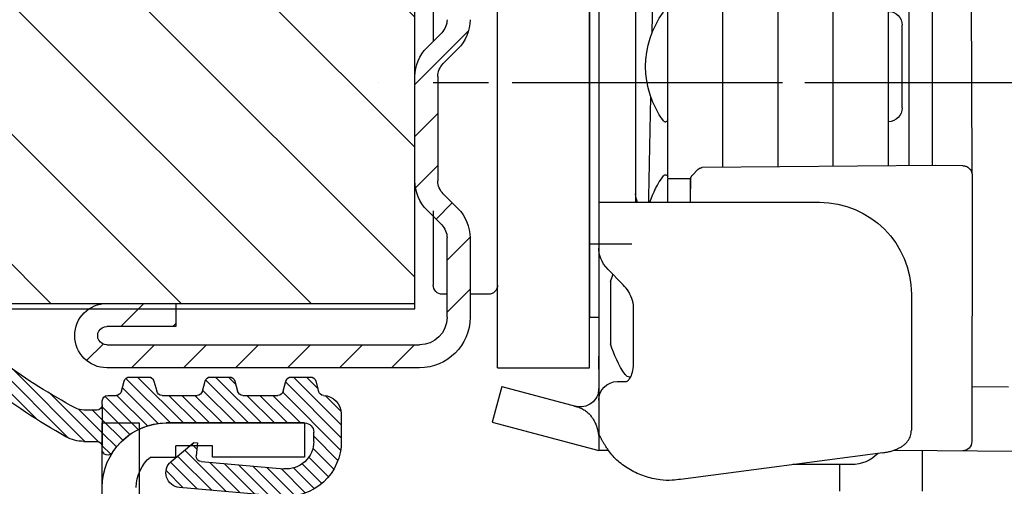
# Model space of a CAD drawing. Header units: millimetres. Extents: x 22865 to 60762, y -18816 to 15611.
# Tile 255 of 256: x 36593.77 to 36599.12, y 5357.71 to 5360.25. Entities that reach past the tile are written whole.
import ezdxf

# ---------------------------------------------------------------- set-up
doc = ezdxf.new("R2010")
doc.units = ezdxf.units.MM
doc.linetypes.add('CENTER_3', pattern=[22, 13, -3, 3, -3])
for name, color, linetype in [('1', 7, 'Continuous'), ('A_ACHSEN', 7, 'Continuous'), ('A_COSMETICS', 7, 'Continuous'), ('A_RUNDUNGEN', 7, 'Continuous'), ('bramy przemyslowe', 5, 'Continuous'), ('BRO0010100220_PBL6', 7, 'Continuous'), ('BRO0010100773_PBL1', 7, 'Continuous'), ('BRO0010100774_PBL7', 7, 'Continuous'), ('BRO0010100815_PBL2', 7, 'Continuous'), ('BRO0010101580_PBL5', 7, 'Continuous'), ('BRO0010101582_PBL12', 7, 'Continuous'), ('BRO0010101584_PBL10', 7, 'Continuous'), ('BRO0010101584_PBL11', 7, 'Continuous'), ('BRO0010101585_ABL4', 7, 'Continuous'), ('BRO0010102185_PBL3', 7, 'Continuous'), ('BRO0010102342_PBL4', 7, 'Continuous'), ('BRO0010102615_PBL14', 7, 'Continuous'), ('BRO0010102615_PBL15', 7, 'Continuous'), ('BRO0010102658_PBL8', 7, 'Continuous'), ('WYMIARY', 6, 'Continuous'), ('Z3047154_PBL3', 7, 'Continuous')]:
    doc.layers.add(name, color=color, linetype=linetype)
doc.styles.add('1-100', font='simplex.shx', dxfattribs={"width": 0.8, "height": 15})
doc.dimstyles.new('1-100', dxfattribs={"dimscale": 0.5, "dimtxt": 100, "dimasz": 1, "dimexe": 0.18, "dimexo": 0.0625, "dimgap": 5, "dimtad": 1, "dimdec": 1, "dimzin": 0, "dimdsep": 46, "dimtxsty": '1-100', "dimblk1": 'K', "dimblk2": 'K', "dimsah": 1, "dimcen": 0.09, "dimse1": 1, "dimse2": 1, "dimadec": 0, "dimazin": 0, "dimtfac": 1, "dimtdec": 1, "dimtofl": 0, "dimtmove": 0, "dimatfit": 3, "dimldrblk": 'K', "dimfxl": 0, "dimtolj": 1, "dimtzin": 0, "dimarcsym": 0})
pattern_1 = [(45, (0, 0), (-0.3535533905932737, 0.3535533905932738), [])]

# ---------------------------------------------------------------- blocks, each defined once
blk = doc.blocks.new('K')
for p, q in [((0, -19.11411989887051), (0, 19.11411989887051)), ((-19.11411989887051, 0), (19.11411989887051, 0))]:
    blk.add_line(p, q)
blk.add_circle((0, 0), 2.016107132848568)
blk = doc.blocks.new('*D791')
at = {"layer": 'WYMIARY', "color": 0, "lineweight": -2}
blk.add_line((36244.71645047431, 5384.614779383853), (36593.71645047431, 5384.614779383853), dxfattribs=at)
at = {"layer": 'WYMIARY', "color": 0, "linetype": 'ByBlock', "lineweight": -2, "xscale": 0.5, "yscale": 0.5, "zscale": 0.5, "rotation": 180}
blk.add_blockref('K', (36244.21645047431, 5384.614779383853), dxfattribs=at)
at = {"layer": 'WYMIARY', "color": 0, "linetype": 'ByBlock', "lineweight": -2, "xscale": 0.5, "yscale": 0.5, "zscale": 0.5}
blk.add_blockref('K', (36594.21645047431, 5384.614779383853), dxfattribs=at)
at = {"layer": 'WYMIARY', "color": 0, "insert": (36390.6051721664, 5394.614779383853), "char_height": 15, "attachment_point": 5, "style": '1-100'}
blk.add_mtext('\\A1;350.0', dxfattribs=at)
blk = doc.blocks.new('AS001-Aufsetzstück', base_point=(8795.809777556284, 7791.250453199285))
at = {"layer": 'BRO0010102185_PBL3', "color": 2, "linetype": 'Continuous'}
for p, q in [((8975.19311511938, 6834.416285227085), (8975.19311511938, 6886.916285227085)), ((8980.19311511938, 6834.416285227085), (8980.19311511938, 6886.916285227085)), ((8980.19311511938, 6834.416285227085), (8975.19311511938, 6834.416285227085))]:
    blk.add_line(p, q, dxfattribs=at)
at = {"layer": 'BRO0010102342_PBL4', "color": 2, "linetype": 'Continuous'}
for p, q in [((8983.69311511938, 6863.416151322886), (8983.69311511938, 6852.184085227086)), ((8983.69311511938, 6842.948485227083), (8983.69311511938, 6838.916285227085)), ((8975.19311511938, 6841.166285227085), (8972.89264453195, 6841.166285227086)), ((8980.69311511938, 6838.416285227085), (8981.69311511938, 6838.416285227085)), ((8982.94311511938, 6838.416285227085), (8983.19311511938, 6838.416285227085))]:
    blk.add_line(p, q, dxfattribs=at)
at = {"layer": 'BRO0010102342_PBL4', "color": 2, "linetype": 'CENTER_3'}
blk.add_line((8942.693115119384, 6849.916285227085), (8986.69311511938, 6849.916285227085), dxfattribs=at)
at = {"layer": 'BRO0010102342_PBL4', "color": 2, "linetype": 'Continuous'}
for centre, start, end in [((8980.69311511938, 6838.916285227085), 180, 270), ((8983.19311511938, 6838.916285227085), 270, 0)]:
    blk.add_arc(centre, 0.5, start, end, dxfattribs=at)
blk = doc.blocks.new('Zarge-135', base_point=(5874.240130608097, 5619.23456912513))
at = {"color": 2, "linetype": 'Continuous'}
for p, q in [((6058.706415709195, 4662.19330238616), (6058.706415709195, 4660.343302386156)), ((6066.206415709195, 4662.19330238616), (6058.706415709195, 4662.19330238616)), ((6063.706415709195, 4660.943302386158), (6065.706415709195, 4660.943302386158)), ((6063.706415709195, 4660.343302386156), (6063.706415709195, 4660.943302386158)), ((6065.706415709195, 4660.343302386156), (6065.706415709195, 4660.943302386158)), ((6058.706415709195, 4660.343302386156), (6063.706415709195, 4660.343302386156)), ((6067.08482058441, 4660.343302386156), (6065.706415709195, 4660.343302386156))]:
    blk.add_line(p, q, dxfattribs=at)
for centre, radius, end in [((6066.206415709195, 4658.69330238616), 3.5, 90), ((6065.706415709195, 4658.69330238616), 2.150000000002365, 50.12472264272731)]:
    blk.add_arc(centre, radius, 0, end, dxfattribs=at)
at = {"color": 2}
blk.add_point((6066.206415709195, 4662.19330238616), dxfattribs=at)
blk = doc.blocks.new('HG084-Seitendichtung', base_point=(5685.07024304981, 5375.708528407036))
at = {"linetype": 'Continuous'}
h = blk.add_hatch(dxfattribs=at)
h.set_pattern_fill('_USER', color=2, scale=0.5, angle=45, pattern_type=0)
h.set_pattern_definition(pattern_1)
edge = h.paths.add_edge_path()
edge.add_arc((6067.186613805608, 4664.393302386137), 0.2999999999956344, 90, 165.000000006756)
edge.add_line((6066.896836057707, 4664.470948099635), (6066.748046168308, 4663.915656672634))
edge.add_arc((6066.458268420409, 4663.993302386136), 0.3000000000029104, 269.9999999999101, 345.00000000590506, ccw=False)
edge.add_line((6066.458268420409, 4663.693302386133), (6064.554562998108, 4663.693302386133))
edge.add_arc((6064.554562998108, 4663.993302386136), 0.3000000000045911, 194.999999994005, 270, ccw=False)
edge.add_line((6064.264785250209, 4663.915656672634), (6064.115995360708, 4664.470948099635))
edge.add_arc((6063.826217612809, 4664.393302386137), 0.3000000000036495, 14.99999999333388, 89.99999999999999)
edge.add_line((6063.826217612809, 4664.693302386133), (6062.786613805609, 4664.693302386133))
edge.add_arc((6062.786613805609, 4664.393302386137), 0.2999999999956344, 90, 165.0000000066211)
edge.add_line((6062.49683605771, 4664.470948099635), (6062.348046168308, 4663.915656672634))
edge.add_arc((6062.058268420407, 4663.993302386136), 0.3000000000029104, 269.99999999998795, 345.00000000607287, ccw=False)
edge.add_line((6062.058268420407, 4663.693302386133), (6060.154562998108, 4663.693302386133))
edge.add_arc((6060.154562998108, 4663.993302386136), 0.3000000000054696, 194.99999999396, 270, ccw=False)
edge.add_line((6059.864785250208, 4663.915656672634), (6059.715995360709, 4664.470948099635))
edge.add_arc((6059.42621761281, 4664.393302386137), 0.300000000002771, 14.99999999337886, 90)
edge.add_line((6059.42621761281, 4664.693302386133), (6058.386613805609, 4664.693302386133))
edge.add_arc((6058.386613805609, 4664.393302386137), 0.2999999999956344, 90, 165.000000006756)
edge.add_line((6058.096836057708, 4664.470948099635), (6057.947804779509, 4663.914755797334))
edge.add_arc((6057.658027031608, 4663.992401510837), 0.2999999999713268, 272.1331596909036, 345.0000000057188, ccw=False)
edge.add_arc((6057.706415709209, 4662.693302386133), 1.000000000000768, 92.13315969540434, 180)
edge.add_line((6056.706415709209, 4662.693302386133), (6056.706415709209, 4661.193302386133))
edge.add_arc((6059.706415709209, 4661.193302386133), 3, 180, 275.0000000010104)
edge.add_line((6059.967882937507, 4658.204718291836), (6065.515321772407, 4658.690056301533))
edge.add_arc((6065.445597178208, 4659.487012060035), 0.800000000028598, 274.999999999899, 49.99999999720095)
edge.add_line((6065.959827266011, 4660.099847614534), (6064.730967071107, 4661.130983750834))
edge.add_line((6064.730967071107, 4661.130983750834), (6064.531728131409, 4661.113552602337))
edge.add_line((6064.531728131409, 4661.113552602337), (6064.592737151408, 4660.416216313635))
edge.add_arc((6064.293878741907, 4660.390069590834), 0.3000000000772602, 275.0000000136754, 4.999999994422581, ccw=False)
edge.add_line((6064.320025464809, 4660.091211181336), (6059.837149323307, 4659.699010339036))
edge.add_arc((6059.706415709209, 4661.193302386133), 1.5, 179.9999999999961, 274.999999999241, ccw=False)
edge.add_line((6058.206415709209, 4661.193302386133), (6058.206415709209, 4661.693302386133))
edge.add_arc((6058.706415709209, 4661.693302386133), 0.5, 90, 180, ccw=False)
edge.add_line((6058.706415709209, 4662.193302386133), (6066.206415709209, 4662.193302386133))
edge.add_arc((6066.206415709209, 4658.693302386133), 3.500000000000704, 32.6368975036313, 90, ccw=False)
edge.add_arc((6069.406415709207, 4660.742692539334), 0.3000000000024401, 212.636897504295, 0)
edge.add_line((6069.706415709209, 4660.742692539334), (6069.706415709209, 4660.893302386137))
edge.add_line((6069.706415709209, 4660.893302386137), (6069.706415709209, 4663.193302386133))
edge.add_line((6069.706415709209, 4663.193302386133), (6069.706415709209, 4663.393302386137))
edge.add_arc((6069.406415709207, 4663.393302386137), 0.3000000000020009, 0, 90)
edge.add_line((6069.406415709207, 4663.693302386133), (6068.954562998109, 4663.693302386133))
edge.add_arc((6068.954562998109, 4663.993302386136), 0.3000000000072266, 194.9999999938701, 270, ccw=False)
edge.add_line((6068.664785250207, 4663.915656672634), (6068.515995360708, 4664.470948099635))
edge.add_arc((6068.226217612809, 4664.393302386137), 0.3000000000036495, 14.99999999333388, 89.99999999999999)
edge.add_line((6068.226217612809, 4664.693302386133), (6067.186613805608, 4664.693302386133))
at = {"layer": '1', "linetype": 'Continuous'}
h = blk.add_hatch(dxfattribs=at)
h.set_pattern_fill('_USER', color=2, scale=0.5, angle=45, pattern_type=0)
h.set_pattern_definition(pattern_1)
edge = h.paths.add_edge_path()
edge.add_arc((6087.206415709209, 4667.922913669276), 0.4999999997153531, 277.0050837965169, 94.76483495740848, ccw=False)
edge.add_arc((6087.316130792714, 4645.358527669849), 22.06817214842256, 90.12653476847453, 120.9646809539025)
edge.add_arc((6055.102740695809, 4691.131185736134), 33.99999999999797, 299.183932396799, 307.84322998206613, ccw=False)
edge.add_arc((6070.706415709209, 4663.193302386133), 2, 270.00000000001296, 299.18393239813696, ccw=False)
edge.add_line((6070.706415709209, 4661.193302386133), (6070.006415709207, 4661.193302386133))
edge.add_arc((6070.006415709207, 4660.893302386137), 0.2999999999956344, 90, 180)
edge.add_line((6069.706415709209, 4660.893302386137), (6069.706415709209, 4663.193302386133))
edge.add_arc((6070.006415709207, 4663.193302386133), 0.2999999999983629, 180, 270)
edge.add_line((6070.006415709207, 4662.893302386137), (6070.706415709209, 4662.893302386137))
edge.add_arc((6070.706415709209, 4663.893302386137), 1, 270, 298.2425465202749)
edge.add_arc((6055.090648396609, 4692.964728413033), 33.99999999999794, 298.2425465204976, 305.9710407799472)
edge.add_arc((6086.43633114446, 4645.264323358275), 23.16832017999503, 88.19797872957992, 119.40418455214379, ccw=False)
at = {"color": 2, "linetype": 'Continuous'}
for p, q in [((6056.706415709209, 4662.693302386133), (6056.706415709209, 4661.193302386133)), ((6058.706415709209, 4662.193302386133), (6066.206415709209, 4662.193302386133)), ((6058.206415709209, 4661.193302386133), (6058.206415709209, 4661.693302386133)), ((6064.730967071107, 4661.130983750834), (6064.531728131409, 4661.113552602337)), ((6064.531728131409, 4661.113552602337), (6064.592737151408, 4660.416216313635)), ((6065.959827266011, 4660.099847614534), (6064.730967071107, 4661.130983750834)), ((6064.320025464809, 4660.091211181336), (6059.837149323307, 4659.699010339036)), ((6059.967882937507, 4658.204718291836), (6065.515321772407, 4658.690056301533))]:
    blk.add_line(p, q, dxfattribs=at)
for centre, radius, start, end in [((6058.706415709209, 4661.693302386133), 0.5, 90, 180), ((6066.206415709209, 4658.693302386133), 3.500000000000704, 32.63689750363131, 90), ((6059.706415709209, 4661.193302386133), 3, 180, 275.0000000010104), ((6059.706415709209, 4661.193302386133), 1.5, 180, 274.9999999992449), ((6069.406415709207, 4660.742692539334), 0.3000000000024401, 212.636897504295, 0), ((6064.293878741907, 4660.390069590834), 0.3000000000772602, 275.0000000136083, 4.999999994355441), ((6065.445597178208, 4659.487012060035), 0.800000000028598, 274.999999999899, 49.99999999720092)]:
    blk.add_arc(centre, radius, start, end, dxfattribs=at)
at = {"layer": '1', "color": 2, "linetype": 'Continuous'}
for centre, radius, start, end in [((6086.43633114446, 4645.264323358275), 23.16832017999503, 88.19797872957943, 119.4041845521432), ((6087.206415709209, 4667.922913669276), 0.4999999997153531, 277.0050837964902, 94.76483495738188), ((6087.316130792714, 4645.358527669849), 22.06817214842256, 90.12653476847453, 120.9646809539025)]:
    blk.add_arc(centre, radius, start, end, dxfattribs=at)
at = {"layer": 'A_ACHSEN', "color": 2, "linetype": 'Continuous'}
for p, q in [((6070.006415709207, 4662.893302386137), (6070.706415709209, 4662.893302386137)), ((6070.706415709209, 4661.193302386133), (6070.006415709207, 4661.193302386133)), ((6069.706415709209, 4660.742692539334), (6069.706415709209, 4660.893302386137))]:
    blk.add_line(p, q, dxfattribs=at)
for centre, radius, start, end in [((6055.090648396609, 4692.964728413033), 33.99999999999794, 298.2425465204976, 305.9710407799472), ((6055.102740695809, 4691.131185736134), 33.99999999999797, 299.1839323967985, 307.8432299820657), ((6070.006415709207, 4663.193302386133), 0.2999999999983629, 180, 270), ((6070.006415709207, 4660.893302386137), 0.2999999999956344, 90, 180), ((6070.706415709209, 4663.193302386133), 2, 270, 299.1839323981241)]:
    blk.add_arc(centre, radius, start, end, dxfattribs=at)
at = {"layer": 'A_COSMETICS', "color": 2, "linetype": 'Continuous'}
blk.add_line((6069.706415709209, 4663.193302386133), (6069.706415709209, 4660.893302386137), dxfattribs=at)
blk.add_arc((6070.706415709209, 4663.893302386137), 1, 270, 298.2425465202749, dxfattribs=at)
at = {"layer": 'A_RUNDUNGEN', "color": 2, "linetype": 'Continuous'}
for p, q in [((6058.096836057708, 4664.470948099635), (6057.947804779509, 4663.914755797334)), ((6059.42621761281, 4664.693302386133), (6058.386613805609, 4664.693302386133)), ((6059.864785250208, 4663.915656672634), (6059.715995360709, 4664.470948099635)), ((6062.49683605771, 4664.470948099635), (6062.348046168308, 4663.915656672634)), ((6063.826217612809, 4664.693302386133), (6062.786613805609, 4664.693302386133)), ((6064.264785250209, 4663.915656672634), (6064.115995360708, 4664.470948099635)), ((6066.896836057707, 4664.470948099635), (6066.748046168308, 4663.915656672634)), ((6068.226217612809, 4664.693302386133), (6067.186613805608, 4664.693302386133)), ((6068.664785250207, 4663.915656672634), (6068.515995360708, 4664.470948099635)), ((6062.058268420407, 4663.693302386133), (6060.154562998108, 4663.693302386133)), ((6066.458268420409, 4663.693302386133), (6064.554562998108, 4663.693302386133)), ((6069.406415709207, 4663.693302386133), (6068.954562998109, 4663.693302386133)), ((6069.706415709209, 4663.193302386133), (6069.706415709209, 4663.393302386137))]:
    blk.add_line(p, q, dxfattribs=at)
for centre, radius, start, end in [((6058.386613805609, 4664.393302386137), 0.2999999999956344, 90, 165.000000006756), ((6059.42621761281, 4664.393302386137), 0.300000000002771, 14.99999999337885, 90), ((6062.786613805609, 4664.393302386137), 0.2999999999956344, 90, 165.0000000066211), ((6063.826217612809, 4664.393302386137), 0.3000000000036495, 14.99999999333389, 90), ((6067.186613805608, 4664.393302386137), 0.2999999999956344, 90, 165.000000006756), ((6068.226217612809, 4664.393302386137), 0.3000000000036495, 14.99999999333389, 90), ((6057.706415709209, 4662.693302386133), 1.000000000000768, 92.13315969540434, 180), ((6057.658027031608, 4663.992401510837), 0.2999999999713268, 272.1331596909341, 345.0000000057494), ((6060.154562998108, 4663.993302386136), 0.3000000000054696, 194.99999999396, 270), ((6062.058268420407, 4663.993302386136), 0.3000000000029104, 270, 345.0000000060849), ((6064.554562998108, 4663.993302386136), 0.3000000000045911, 194.999999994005, 270), ((6066.458268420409, 4663.993302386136), 0.3000000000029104, 270, 345.000000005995), ((6068.954562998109, 4663.993302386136), 0.3000000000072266, 194.9999999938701, 270), ((6069.406415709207, 4663.393302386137), 0.3000000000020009, 0, 90)]:
    blk.add_arc(centre, radius, start, end, dxfattribs=at)
blk = doc.blocks.new('Zargenquerschnitt_IND60', base_point=(5674.718100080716, 5506.595076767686))
for name, p in [('Zarge-135', (6586.440130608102, 5715.834569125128)), ('HG084-Seitendichtung', (6397.270243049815, 5472.308528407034))]:
    blk.add_blockref(name, p)
blk = doc.blocks.new('Fangvorrichtung-L_feste-Rolle', base_point=(3261.923091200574, 8217.323791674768))
at = {"layer": '1', "color": 2, "linetype": 'Continuous'}
for p, q in [((3461.395934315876, 7565.612138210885), (3461.395934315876, 7578.327828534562)), ((3463.492728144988, 7550.143040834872), (3463.339538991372, 7550.141703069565))]:
    blk.add_line(p, q, dxfattribs=at)
at = {"layer": 'BRO0010100220_PBL6', "color": 2, "linetype": 'Continuous'}
for p, q in [((3461.940935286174, 7547.923484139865), (3461.940935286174, 7550.130771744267)), ((3466.440935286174, 7547.923484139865), (3466.440935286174, 7549.359165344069))]:
    blk.add_line(p, q, dxfattribs=at)
at = {"layer": 'BRO0010100773_PBL1', "color": 2, "linetype": 'Continuous'}
for p, q in [((3477.540935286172, 7603.373484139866), (3477.540935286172, 7563.623484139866)), ((3479.540935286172, 7603.373484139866), (3479.540935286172, 7550.976331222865)), ((3479.540935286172, 7563.623484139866), (3467.540935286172, 7563.623484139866)), ((3478.250588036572, 7559.178518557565), (3479.033260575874, 7559.966335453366)), ((3462.540935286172, 7558.623484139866), (3462.540935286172, 7551.225246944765)), ((3477.64650809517, 7554.897385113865), (3477.646520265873, 7557.635549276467)), ((3479.54093535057, 7554.555527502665), (3479.540935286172, 7555.262806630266)), ((3477.977358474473, 7553.908143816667), (3477.977691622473, 7553.907982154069)), ((3478.540935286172, 7553.873484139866), (3478.032585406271, 7553.873484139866)), ((3484.818852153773, 7553.608250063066), (3480.799805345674, 7552.531349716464)), ((3484.818852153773, 7553.608250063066), (3485.336490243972, 7551.676398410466)), ((3485.336490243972, 7551.676398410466), (3479.540935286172, 7550.123484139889)), ((3479.540935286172, 7550.614635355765), (3479.540935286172, 7550.123484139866)), ((3464.094477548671, 7550.001846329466), (3475.089994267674, 7548.557548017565)), ((3479.005036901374, 7550.123484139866), (3479.540935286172, 7550.123484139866))]:
    blk.add_line(p, q, dxfattribs=at)
for points in [[(3479.033216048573, 7559.966290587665), (3479.165572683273, 7560.113299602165), (3479.276371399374, 7560.264583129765), (3479.365394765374, 7560.416833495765), (3479.435139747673, 7560.570831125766), (3479.486950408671, 7560.726947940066), (3479.521311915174, 7560.884420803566), (3479.538634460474, 7561.043134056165), (3479.540934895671, 7561.125215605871)], [(3477.657204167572, 7557.980848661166), (3477.661425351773, 7558.034874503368), (3477.678143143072, 7558.156620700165), (3477.705194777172, 7558.279154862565), (3477.742462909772, 7558.400909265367), (3477.789485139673, 7558.520612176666), (3477.845489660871, 7558.637179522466), (3477.909126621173, 7558.74916504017), (3477.979392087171, 7558.856312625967), (3478.054884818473, 7558.957944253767), (3478.134375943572, 7559.053808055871), (3478.216617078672, 7559.143693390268), (3478.250710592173, 7559.178642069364)], [(3477.646520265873, 7557.635549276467), (3477.647305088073, 7557.721125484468), (3477.649308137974, 7557.806465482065), (3477.652521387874, 7557.891553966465), (3477.657203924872, 7557.980844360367)], [(3477.977358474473, 7553.908143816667), (3477.976538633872, 7553.908597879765), (3477.967898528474, 7553.914096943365), (3477.950814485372, 7553.927335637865), (3477.927205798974, 7553.949366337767), (3477.898811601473, 7553.980909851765), (3477.867236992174, 7554.022410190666), (3477.834024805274, 7554.073996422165), (3477.800518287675, 7554.135690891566), (3477.767986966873, 7554.207283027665), (3477.737478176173, 7554.288652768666), (3477.709997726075, 7554.379529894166), (3477.686412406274, 7554.479741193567), (3477.667577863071, 7554.589036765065), (3477.65429068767, 7554.707204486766), (3477.647351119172, 7554.834049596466), (3477.646508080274, 7554.897324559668)], [(3478.060504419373, 7553.873730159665), (3478.057097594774, 7553.874813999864), (3478.033609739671, 7553.883281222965), (3477.999645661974, 7553.897672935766), (3477.977691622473, 7553.907982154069)], [(3479.545671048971, 7553.400058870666), (3479.54206969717, 7553.449645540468), (3479.540935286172, 7553.497261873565)], [(3480.799805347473, 7552.531349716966), (3480.754036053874, 7552.520232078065), (3480.685573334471, 7552.507777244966), (3480.616989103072, 7552.500158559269), (3480.557255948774, 7552.49739517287)]]:
    blk.add_lwpolyline(points, dxfattribs=at)
for centre, radius, start, end in [((3467.540935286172, 7558.623484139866), 5, 90, 180), ((3476.540935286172, 7564.087585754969), 1.000000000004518, 332.318671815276, 0), ((3478.032572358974, 7553.058024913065), 0.8154592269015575, 88.04179928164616, 89.99908327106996), ((3478.540935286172, 7552.873484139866), 1, 0, 90), ((3480.540935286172, 7553.497261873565), 1, 180, 284.9999999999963), ((3480.540935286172, 7553.497261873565), 0.9999999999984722, 267.9373187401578, 273.3333333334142), ((3481.236496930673, 7550.858297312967), 1.728668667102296, 110.4718996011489, 112.5268347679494), ((3481.260617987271, 7550.793436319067), 1.797869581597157, 107.5312585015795, 110.4691162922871), ((3480.540935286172, 7553.497261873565), 1.000000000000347, 278.3810659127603, 278.8377023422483), ((3480.815884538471, 7552.201204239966), 0.3215232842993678, 106.1949395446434, 107.5276215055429), ((3476.189779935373, 7556.945239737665), 8.459485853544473, 262.530049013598, 265.6010792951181), ((3475.779601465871, 7551.624449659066), 3.122909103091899, 265.6169357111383, 277.850182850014)]:
    blk.add_arc(centre, radius, start, end, dxfattribs=at)
for points in [[(3480.574216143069, 7552.45506890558), (3480.462867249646, 7552.403918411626), (3480.355639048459, 7552.34443417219), (3480.259094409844, 7552.280797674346), (3480.167952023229, 7552.20978941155), (3480.088899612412, 7552.137507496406), (3480.014712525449, 7552.060104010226), (3479.9504619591, 7551.98510303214), (3479.891314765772, 7551.906151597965)], [(3480.756760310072, 7552.517728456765), (3480.741432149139, 7552.514050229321), (3480.726209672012, 7552.509968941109)], [(3480.895396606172, 7552.556963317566), (3480.82662102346, 7552.535485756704), (3480.756760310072, 7552.517728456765)], [(3479.891314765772, 7551.906151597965), (3479.819192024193, 7551.792691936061), (3479.755876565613, 7551.674009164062), (3479.705622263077, 7551.561179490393), (3479.662300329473, 7551.445556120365)], [(3479.662300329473, 7551.445556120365), (3479.640026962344, 7551.377311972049), (3479.619846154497, 7551.308402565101), (3479.574731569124, 7551.11658219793), (3479.543546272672, 7550.922014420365)], [(3463.23520017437, 7550.251115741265), (3463.083235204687, 7550.335560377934), (3462.941193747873, 7550.436069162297), (3462.823524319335, 7550.54312208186), (3462.721543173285, 7550.665015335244), (3462.643607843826, 7550.792946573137), (3462.586336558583, 7550.931406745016), (3462.552200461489, 7551.076700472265), (3462.540935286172, 7551.225246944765)], [(3479.005036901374, 7550.123484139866), (3479.064963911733, 7550.209956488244), (3479.123483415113, 7550.297390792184), (3479.175825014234, 7550.378375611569), (3479.226873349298, 7550.460179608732), (3479.271040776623, 7550.533453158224), (3479.31411579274, 7550.607376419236), (3479.349899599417, 7550.670794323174), (3479.384894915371, 7550.734642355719), (3479.412459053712, 7550.786186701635), (3479.439667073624, 7550.837940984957), (3479.459587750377, 7550.87607743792), (3479.479770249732, 7550.914026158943), (3479.487221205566, 7550.92762083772), (3479.494938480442, 7550.941116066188), (3479.500942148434, 7550.951011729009), (3479.507237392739, 7550.960606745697), (3479.511705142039, 7550.966681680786), (3479.516990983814, 7550.972377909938), (3479.520519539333, 7550.97510979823), (3479.524528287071, 7550.976329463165)], [(3479.524528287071, 7550.976329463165), (3479.528415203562, 7550.974499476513), (3479.531179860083, 7550.970537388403), (3479.532664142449, 7550.966900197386), (3479.533635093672, 7550.963280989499), (3479.534703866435, 7550.958254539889), (3479.535605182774, 7550.953122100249), (3479.53734973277, 7550.938652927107), (3479.5383395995, 7550.92417118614), (3479.539249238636, 7550.904035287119), (3479.5398629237, 7550.883865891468), (3479.540712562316, 7550.827000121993), (3479.540867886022, 7550.770147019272), (3479.5409148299, 7550.692393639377), (3479.540935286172, 7550.614635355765)], [(3464.094477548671, 7550.001846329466), (3463.864679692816, 7550.040442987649), (3463.638292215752, 7550.096374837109), (3463.433196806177, 7550.16488879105), (3463.23520017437, 7550.251115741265)], [(3476.206138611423, 7548.53080660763), (3476.632927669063, 7548.609649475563), (3477.05098723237, 7548.727634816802), (3477.445436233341, 7548.880405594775), (3477.823009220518, 7549.070761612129), (3478.166390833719, 7549.289736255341), (3478.484997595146, 7549.543640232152), (3478.761814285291, 7549.818924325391), (3479.005036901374, 7550.123484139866)]]:
    blk.add_spline(points, degree=3, dxfattribs=at)
at = {"layer": 'BRO0010100774_PBL7', "color": 2, "linetype": 'Continuous'}
for p, q in [((3459.317449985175, 7581.874739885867), (3459.249134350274, 7565.313819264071)), ((3459.249134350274, 7565.313819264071), (3459.248083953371, 7565.200867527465)), ((3459.735492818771, 7565.610355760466), (3461.239842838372, 7565.623484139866)), ((3461.239842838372, 7565.623484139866), (3473.91558418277, 7565.512864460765)), ((3474.126940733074, 7565.423148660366), (3474.131920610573, 7565.423148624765)), ((3474.45877716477, 7565.09053527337), (3474.131920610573, 7565.423148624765)), ((3474.458796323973, 7565.090525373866), (3474.13195320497, 7565.423132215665)), ((3459.236298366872, 7564.848465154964), (3459.23415209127, 7564.259597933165)), ((3459.238669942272, 7565.067011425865), (3459.236298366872, 7564.848465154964)), ((3459.239052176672, 7565.093711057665), (3459.238669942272, 7565.067011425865)), ((3459.239307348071, 7565.106727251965), (3459.239052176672, 7565.093711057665)), ((3459.239507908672, 7565.114717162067), (3459.239307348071, 7565.106727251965)), ((3459.239770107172, 7565.122903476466), (3459.239507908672, 7565.114717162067)), ((3474.545390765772, 7564.871290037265), (3474.54524136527, 7564.877679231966)), ((3474.545663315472, 7564.856048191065), (3474.545390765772, 7564.871290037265)), ((3474.54599090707, 7564.830803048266), (3474.545663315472, 7564.856048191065)), ((3474.546649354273, 7564.753999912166), (3474.54599090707, 7564.830803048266)), ((3474.549729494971, 7563.765841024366), (3474.546649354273, 7564.753999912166)), ((3459.23415209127, 7564.259597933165), (3459.253895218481, 7550.60876053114)), ((3474.549729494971, 7563.765841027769), (3474.549728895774, 7563.765090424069)), ((3474.550039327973, 7563.623551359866), (3474.549728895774, 7563.765090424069)), ((3459.249560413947, 7553.605940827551), (3457.255471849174, 7553.588538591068)), ((3463.339538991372, 7550.141703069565), (3456.758326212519, 7550.084230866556))]:
    blk.add_line(p, q, dxfattribs=at)
for points in [[(3459.735492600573, 7565.610355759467), (3459.728844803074, 7565.610253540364), (3459.702381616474, 7565.608968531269), (3459.676212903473, 7565.606307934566), (3459.650413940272, 7565.602310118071), (3459.625056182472, 7565.597017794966), (3459.600207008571, 7565.590477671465), (3459.575929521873, 7565.582740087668), (3459.552282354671, 7565.573858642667), (3459.529319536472, 7565.563889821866), (3459.507090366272, 7565.552892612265), (3459.485639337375, 7565.540928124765), (3459.465006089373, 7565.528059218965), (3459.445225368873, 7565.514350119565), (3459.426327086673, 7565.499866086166), (3459.408336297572, 7565.484673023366), (3459.391273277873, 7565.468837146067), (3459.375153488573, 7565.452424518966), (3459.359988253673, 7565.435501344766), (3459.345784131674, 7565.418132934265), (3459.332543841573, 7565.400384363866), (3459.320265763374, 7565.382319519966), (3459.308943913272, 7565.364000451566), (3459.298572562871, 7565.345495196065), (3459.28912619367, 7565.326839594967), (3459.280563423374, 7565.308027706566), (3459.272920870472, 7565.289233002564), (3459.266194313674, 7565.270581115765), (3459.260372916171, 7565.252222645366), (3459.255430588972, 7565.234314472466), (3459.251312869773, 7565.216957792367), (3459.247936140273, 7565.200130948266), (3459.245302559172, 7565.184317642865), (3459.243335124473, 7565.169792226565), (3459.241961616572, 7565.157085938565), (3459.241096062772, 7565.146993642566), (3459.240539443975, 7565.138878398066), (3459.240188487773, 7565.132586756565), (3459.239950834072, 7565.127476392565), (3459.239770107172, 7565.122903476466)], [(3474.032578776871, 7565.490114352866), (3473.995618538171, 7565.502648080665), (3473.957312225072, 7565.510282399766), (3473.920567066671, 7565.512864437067)], [(3474.13195337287, 7565.423132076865), (3474.100004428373, 7565.451327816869), (3474.067568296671, 7565.472907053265), (3474.032578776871, 7565.490114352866)], [(3474.54524136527, 7564.877679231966), (3474.545066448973, 7564.883682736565), (3474.544959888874, 7564.886704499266), (3474.54482250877, 7564.890053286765), (3474.544636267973, 7564.893863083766), (3474.544346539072, 7564.898689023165), (3474.543854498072, 7564.905126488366), (3474.543039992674, 7564.913318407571), (3474.541678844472, 7564.923778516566), (3474.539620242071, 7564.935987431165), (3474.53671093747, 7564.949599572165), (3474.532790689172, 7564.964390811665), (3474.527730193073, 7564.980082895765), (3474.521450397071, 7564.996349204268), (3474.513935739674, 7565.012836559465), (3474.505163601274, 7565.029324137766), (3474.495168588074, 7565.045559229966), (3474.484015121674, 7565.061322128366), (3474.471808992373, 7565.076406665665), (3474.458796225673, 7565.090525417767)]]:
    blk.add_lwpolyline(points, dxfattribs=at)
for centre, radius, start, end in [((3473.912983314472, 7565.212917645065), 0.2999580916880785, 44.49668196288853, 89.50319511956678), ((3473.918317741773, 7565.213914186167), 0.2989004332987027, 44.51639742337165, 89.48504204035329), ((3459.704482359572, 7564.924990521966), 0.4674762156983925, 172.3215359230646, 179.263083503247), ((3474.243536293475, 7564.879307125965), 0.3015724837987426, 29.66897744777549, 44.46090958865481), ((3474.245145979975, 7564.880405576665), 0.2996304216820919, 14.61969254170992, 29.63828298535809), ((3474.243236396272, 7564.880060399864), 0.3015653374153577, 0.03839667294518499, 14.59157679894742), ((3459.751800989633, 7550.610871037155), 0.4979097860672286, 180.2498415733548, 269.7254346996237)]:
    blk.add_arc(centre, radius, start, end, dxfattribs=at)
for points in [[(3462.654459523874, 7565.610131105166), (3462.653655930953, 7567.21533103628), (3462.653202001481, 7568.820531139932), (3462.653872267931, 7573.590046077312), (3462.657754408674, 7578.359559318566)], [(3474.544801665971, 7564.880262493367), (3474.544940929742, 7564.880092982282), (3474.544925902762, 7564.879719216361), (3474.544938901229, 7564.878788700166), (3474.545050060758, 7564.878073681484), (3474.545150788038, 7564.876761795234), (3474.545174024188, 7564.875330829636), (3474.54522514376, 7564.873385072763), (3474.545297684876, 7564.871494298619), (3474.545449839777, 7564.866049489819), (3474.545543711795, 7564.860546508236), (3474.545667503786, 7564.852888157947), (3474.545787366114, 7564.845254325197), (3474.545917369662, 7564.835466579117), (3474.546027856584, 7564.825669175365), (3474.546150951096, 7564.813759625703), (3474.546264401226, 7564.801853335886), (3474.546385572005, 7564.787867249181), (3474.54649623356, 7564.773879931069), (3474.546613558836, 7564.757863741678), (3474.546722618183, 7564.74184789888), (3474.546954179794, 7564.703942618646), (3474.547156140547, 7564.666036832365), (3474.547369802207, 7564.620706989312), (3474.547559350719, 7564.575377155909), (3474.547753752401, 7564.523204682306), (3474.547927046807, 7564.471032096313), (3474.548100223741, 7564.412692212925), (3474.54825461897, 7564.354352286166)]]:
    blk.add_spline(points, degree=3, dxfattribs=at)
at = {"layer": 'BRO0010100815_PBL2', "color": 2, "linetype": 'Continuous'}
for p, q in [((3480.040935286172, 7582.873261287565), (3480.040935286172, 7557.373706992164)), ((3480.040935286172, 7557.373484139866), (3479.540935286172, 7557.373484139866))]:
    blk.add_line(p, q, dxfattribs=at)
at = {"layer": 'BRO0010101580_PBL5', "color": 2, "linetype": 'Continuous'}
for p, q in [((3463.790935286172, 7565.601221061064), (3463.790935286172, 7576.156390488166)), ((3465.790935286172, 7549.359165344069), (3466.790935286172, 7549.359165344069))]:
    blk.add_line(p, q, dxfattribs=at)
blk.add_arc((3465.790935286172, 7551.359165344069), 2.000000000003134, 224.129740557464, 270, dxfattribs=at)
at = {"layer": 'BRO0010101582_PBL12', "color": 2, "linetype": 'Continuous'}
for p, q in [((3475.790935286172, 7564.934742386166), (3475.790935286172, 7576.156390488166)), ((3474.543617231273, 7564.907512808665), (3475.790935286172, 7564.907512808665)), ((3475.790935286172, 7563.623484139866), (3475.790935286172, 7564.907423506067))]:
    blk.add_line(p, q, dxfattribs=at)
at = {"layer": 'BRO0010101584_PBL10', "color": 2, "linetype": 'Continuous'}
for p, q in [((3469.790935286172, 7565.548859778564), (3469.790935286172, 7576.298896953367)), ((3472.790935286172, 7565.522679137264), (3472.790935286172, 7576.298896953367))]:
    blk.add_line(p, q, dxfattribs=at)
at = {"layer": 'BRO0010101584_PBL11', "color": 2, "linetype": 'Continuous'}
for p, q in [((3466.790935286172, 7565.575040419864), (3466.790935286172, 7576.298896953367)), ((3469.790935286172, 7565.548859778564), (3469.790935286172, 7576.298896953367)), ((3466.790935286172, 7549.358924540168), (3468.989073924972, 7549.358924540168))]:
    blk.add_line(p, q, dxfattribs=at)
at = {"layer": 'BRO0010101585_ABL4', "color": 2, "linetype": 'CENTER_3'}
blk.add_line((3455.334658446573, 7570.123484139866), (3484.247212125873, 7570.123484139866), dxfattribs=at)
at = {"layer": 'BRO0010102615_PBL14', "color": 2, "linetype": 'Continuous'}
blk.add_line((3475.940618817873, 7565.110344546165), (3475.890935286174, 7565.110344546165), dxfattribs=at)
for centre, radius, start, end in [((3475.890935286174, 7565.010344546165), 0.1000000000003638, 90, 180), ((3475.940618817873, 7565.010344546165), 0.09999999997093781, 36.28745711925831, 90), ((3471.990935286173, 7562.110344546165), 4.999999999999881, 17.62095184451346, 36.28745708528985)]:
    blk.add_arc(centre, radius, start, end, dxfattribs=at)
at = {"layer": 'BRO0010102615_PBL15', "color": 2, "linetype": 'Continuous'}
for p, q in [((3463.040935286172, 7568.759559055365), (3463.040935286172, 7573.259178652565)), ((3475.940618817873, 7568.009368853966), (3475.890935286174, 7568.009368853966))]:
    blk.add_line(p, q, dxfattribs=at)
for centre, radius, start, end in [((3463.790935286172, 7573.259368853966), 0.75, 90, 180), ((3471.990935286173, 7571.009368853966), 5.000000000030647, 323.7125429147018, 36.28745708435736), ((3463.790935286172, 7568.759368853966), 0.75, 180, 270), ((3475.890935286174, 7568.109368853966), 0.1000000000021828, 180, 270), ((3475.940618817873, 7568.109368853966), 0.0999999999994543, 270, 323.7125428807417)]:
    blk.add_arc(centre, radius, start, end, dxfattribs=at)
at = {"layer": 'BRO0010102658_PBL8', "color": 2, "linetype": 'Continuous'}
for p, q in [((3478.894276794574, 7559.326147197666), (3478.894276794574, 7555.920821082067)), ((3477.807147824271, 7554.123484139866), (3477.857925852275, 7554.123484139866))]:
    blk.add_line(p, q, dxfattribs=at)
for centre, radius, start, end in [((3473.140935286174, 7557.623484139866), 6.000000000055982, 16.48576839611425, 20.24870213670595), ((3473.140935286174, 7557.623484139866), 5.999999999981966, 325.8470846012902, 343.5142316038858), ((3477.857925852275, 7554.423484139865), 0.2999999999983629, 270, 325.8470845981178)]:
    blk.add_arc(centre, radius, start, end, dxfattribs=at)
at = {"layer": 'Z3047154_PBL3', "color": 2, "linetype": 'Continuous'}
for p, q in [((3476.640320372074, 7572.840494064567), (3476.520059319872, 7578.541651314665)), ((3476.814020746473, 7563.926137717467), (3476.706617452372, 7569.356399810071)), ((3476.820528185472, 7563.623484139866), (3476.814020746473, 7563.926137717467))]:
    blk.add_line(p, q, dxfattribs=at)
blk = doc.blocks.new('Endwinkel-Profil', base_point=(58048.38294622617, -47824.03092419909))
at = {"layer": '1', "linetype": 'Continuous'}
h = blk.add_hatch(dxfattribs=at)
h.set_pattern_fill('CUSTOM0', color=2, scale=2, angle=135, pattern_type=2)
h.set_pattern_definition([(135, (1.818989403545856e-12, 3.637978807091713e-12), (-2.220446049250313e-16, -2.82842712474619), [])])
edge = h.paths.add_edge_path()
edge.add_arc((30721.84732859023, -23327.40612161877), 0.999995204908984, 180.0006632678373, 225.0006632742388)
edge.add_line((30721.14023338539, -23328.11323319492), (30721.93833338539, -23328.91133319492))
edge.add_arc((30720.34732649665, -23330.50231656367), 2.250006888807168, 359.99957649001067, 44.999576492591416, ccw=False)
edge.add_line((30722.59733338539, -23330.50233319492), (30722.59733338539, -23336.17393319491))
edge.add_arc((30720.34732649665, -23336.17394982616), 2.250006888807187, 315.0004235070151, 0.00042350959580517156, ccw=False)
edge.add_line((30721.93833338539, -23337.76493319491), (30721.14023338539, -23338.56303319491))
edge.add_arc((30721.84732859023, -23339.27014477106), 0.9999952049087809, 134.9993367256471, 179.9993367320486)
edge.add_line((30720.84733338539, -23339.27013319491), (30720.84733338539, -23349.90613319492))
edge.add_arc((30721.84732859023, -23349.90612161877), 0.999995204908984, 180.0006632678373, 225.0006632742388)
edge.add_line((30721.14023338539, -23350.61323319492), (30721.93833338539, -23351.41133319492))
edge.add_arc((30720.34732649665, -23353.00231656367), 2.250006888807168, 359.99957649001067, 44.999576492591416, ccw=False)
edge.add_line((30722.59733338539, -23353.00233319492), (30722.59733338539, -23358.67393319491))
edge.add_arc((30720.34732649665, -23358.67394982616), 2.250006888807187, 315.0004235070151, 0.00042350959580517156, ccw=False)
edge.add_line((30721.93833338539, -23360.26493319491), (30721.14023338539, -23361.06303319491))
edge.add_arc((30721.84732859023, -23361.77014477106), 0.9999952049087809, 134.9993367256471, 179.9993367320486)
edge.add_line((30720.84733338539, -23361.77013319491), (30720.84733338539, -23366.08813319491))
edge.add_arc((30722.34733338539, -23366.08813319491), 1.5, 180, 270)
edge.add_line((30722.34733338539, -23367.58813319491), (30739.34733338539, -23367.58813319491))
edge.add_arc((30739.34733338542, -23367.08813319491), 0.5, 269.9999999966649, 89.99999999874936)
edge.add_line((30739.34733338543, -23366.58813319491), (30735.59733338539, -23366.58813319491))
edge.add_line((30735.59733338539, -23366.58813319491), (30735.59733338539, -23365.33813319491))
edge.add_line((30735.59733338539, -23365.33813319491), (30739.34733338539, -23365.33813319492))
edge.add_arc((30739.34733338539, -23367.08813319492), 1.749999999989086, 270, 90, ccw=False)
edge.add_line((30739.34733338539, -23368.83813319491), (30722.34733338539, -23368.83813319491))
edge.add_arc((30722.34733338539, -23366.08813319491), 2.75, 180, 270, ccw=False)
edge.add_line((30719.59733338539, -23366.08813319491), (30719.59733338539, -23361.77013319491))
edge.add_arc((30721.84734027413, -23361.77011656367), 2.250006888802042, 135.0004235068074, 180.0004235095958, ccw=False)
edge.add_line((30720.2563333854, -23360.17913319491), (30721.0544333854, -23359.38103319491))
edge.add_arc((30720.34733818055, -23358.67392161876), 0.9999952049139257, 314.9993367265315, 359.9993367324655)
edge.add_line((30721.34733338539, -23358.67393319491), (30721.34733338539, -23353.00233319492))
edge.add_arc((30720.34733818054, -23353.00234477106), 0.9999952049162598, 0.0006632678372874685, 45.00066327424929)
edge.add_line((30721.0544333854, -23352.29523319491), (30720.2563333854, -23351.49713319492))
edge.add_arc((30721.84734027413, -23349.90614982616), 2.25000688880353, 179.999576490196, 224.9995764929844, ccw=False)
edge.add_line((30719.59733338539, -23349.90613319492), (30719.59733338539, -23339.27013319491))
edge.add_arc((30721.84734027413, -23339.27011656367), 2.250006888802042, 135.0004235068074, 180.0004235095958, ccw=False)
edge.add_line((30720.2563333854, -23337.67913319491), (30721.0544333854, -23336.88103319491))
edge.add_arc((30720.34733818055, -23336.17392161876), 0.9999952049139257, 314.9993367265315, 359.9993367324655)
edge.add_line((30721.34733338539, -23336.17393319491), (30721.34733338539, -23330.50233319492))
edge.add_arc((30720.34733818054, -23330.50234477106), 0.9999952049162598, 0.0006632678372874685, 45.00066327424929)
edge.add_line((30721.0544333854, -23329.79523319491), (30720.2563333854, -23328.99713319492))
edge.add_arc((30721.84734027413, -23327.40614982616), 2.25000688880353, 179.999576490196, 224.9995764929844, ccw=False)
edge.add_line((30719.59733338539, -23327.40613319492), (30719.59733338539, -23323.08813319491))
edge.add_arc((30722.34733338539, -23323.08813319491), 2.75, 90, 180, ccw=False)
edge.add_line((30722.34733338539, -23320.33813319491), (30725.1653333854, -23320.33813319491))
edge.add_arc((30725.16535001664, -23322.58814008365), 2.250006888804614, 45.000423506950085, 90.00042350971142, ccw=False)
edge.add_line((30726.7563333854, -23320.99713319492), (30727.5544333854, -23321.79523319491))
edge.add_arc((30728.26154496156, -23321.08813799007), 0.9999952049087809, 224.9993367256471, 269.9993367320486)
edge.add_line((30728.2615333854, -23322.08813319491), (30733.93313338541, -23322.08813319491))
edge.add_arc((30733.93312180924, -23321.08813799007), 0.9999952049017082, 270.0006632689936, 315.0006632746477)
edge.add_line((30734.64023338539, -23321.79523319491), (30735.43833338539, -23320.99713319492))
edge.add_arc((30737.02931675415, -23322.58814008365), 2.25000688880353, 89.99957649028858, 134.9995764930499, ccw=False)
edge.add_line((30737.02933338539, -23320.33813319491), (30745.1653333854, -23320.33813319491))
edge.add_arc((30745.16535001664, -23322.58814008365), 2.250006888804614, 45.000423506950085, 90.00042350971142, ccw=False)
edge.add_line((30746.7563333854, -23320.99713319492), (30747.5544333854, -23321.79523319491))
edge.add_arc((30748.26154496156, -23321.08813799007), 0.9999952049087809, 224.9993367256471, 269.9993367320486)
edge.add_line((30748.2615333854, -23322.08813319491), (30753.93313338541, -23322.08813319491))
edge.add_arc((30753.93312180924, -23321.08813799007), 0.9999952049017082, 270.0006632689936, 315.0006632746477)
edge.add_line((30754.64023338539, -23321.79523319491), (30755.43833338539, -23320.99713319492))
edge.add_arc((30757.02931675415, -23322.58814008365), 2.25000688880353, 89.99957649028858, 134.9995764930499, ccw=False)
edge.add_line((30757.02933338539, -23320.33813319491), (30779.59733338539, -23320.33813319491))
edge.add_arc((30779.59733338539, -23321.83813319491), 1.5, 270, 90, ccw=False)
edge.add_line((30779.59733338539, -23323.33813319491), (30766.09733338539, -23323.33813319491))
edge.add_line((30766.09733338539, -23323.33813319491), (30766.09733338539, -23322.08813319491))
edge.add_line((30766.09733338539, -23322.08813319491), (30779.59733338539, -23322.08813319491))
edge.add_arc((30779.59733338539, -23321.83813319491), 0.25, 270, 90)
edge.add_line((30779.59733338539, -23321.58813319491), (30757.02933338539, -23321.58813319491))
edge.add_arc((30757.02934496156, -23322.58812839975), 0.9999952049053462, 90.00066326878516, 135.0006632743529)
edge.add_line((30756.32223338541, -23321.88103319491), (30755.52413338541, -23322.67913319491))
edge.add_arc((30753.93315001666, -23321.08812630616), 2.250006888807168, 269.99957649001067, 314.99957649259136, ccw=False)
edge.add_line((30753.93313338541, -23323.33813319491), (30748.2615333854, -23323.33813319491))
edge.add_arc((30748.26151675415, -23321.08812630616), 2.250006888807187, 225.0004235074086, 270.00042350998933, ccw=False)
edge.add_line((30746.6705333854, -23322.67913319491), (30745.8724333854, -23321.88103319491))
edge.add_arc((30745.16532180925, -23322.58812839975), 0.9999952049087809, 44.99933672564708, 89.99933673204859)
edge.add_line((30745.1653333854, -23321.58813319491), (30737.02933338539, -23321.58813319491))
edge.add_arc((30737.02934496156, -23322.58812839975), 0.9999952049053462, 90.00066326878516, 135.0006632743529)
edge.add_line((30736.32223338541, -23321.88103319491), (30735.52413338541, -23322.67913319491))
edge.add_arc((30733.93315001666, -23321.08812630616), 2.250006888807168, 269.99957649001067, 314.99957649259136, ccw=False)
edge.add_line((30733.93313338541, -23323.33813319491), (30728.2615333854, -23323.33813319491))
edge.add_arc((30728.26151675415, -23321.08812630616), 2.250006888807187, 225.0004235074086, 270.00042350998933, ccw=False)
edge.add_line((30726.6705333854, -23322.67913319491), (30725.8724333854, -23321.88103319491))
edge.add_arc((30725.16532180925, -23322.58812839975), 0.9999952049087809, 44.99933672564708, 89.99933673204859)
edge.add_line((30725.1653333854, -23321.58813319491), (30722.34733338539, -23321.58813319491))
edge.add_arc((30722.34733338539, -23323.08813319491), 1.5, 90, 180)
edge.add_line((30720.84733338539, -23323.08813319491), (30720.84733338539, -23327.40613319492))
h = blk.add_hatch(dxfattribs=at)
h.set_pattern_fill('_USER', color=2, scale=5, angle=45, pattern_type=0)
h.set_pattern_definition([(45, (0, 0), (-3.535533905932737, 3.535533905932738), [])])
edge = h.paths.add_edge_path()
edge.add_spline(control_points=[(30883.58556128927, -23323.33813319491), (30882.6270491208, -23330.22459783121), (30880.68641466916, -23344.16715495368), (30881.45592507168, -23358.22413380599), (30881.84536128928, -23365.33813319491)], knot_values=[0, 0, 0, 0, 20.80548482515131, 42.12345171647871, 42.12345171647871, 42.12345171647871, 42.12345171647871], degree=3, periodic=0)
edge.add_line((30881.84536128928, -23365.33813319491), (30722.59733338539, -23365.3381331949))
edge.add_line((30722.59733338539, -23365.3381331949), (30722.59733338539, -23323.3381331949))
edge.add_line((30722.59733338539, -23323.3381331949), (30883.58556128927, -23323.33813319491))
at = {"color": 2, "linetype": 'Continuous'}
for p, q in [((30722.59733338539, -23365.3381331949), (30722.59733338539, -23323.3381331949)), ((30721.93833338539, -23351.41133319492), (30721.14023338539, -23350.61323319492)), ((30720.2563333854, -23351.49713319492), (30721.0544333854, -23352.29523319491)), ((30721.34733338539, -23353.00233319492), (30721.34733338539, -23358.67393319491)), ((30722.59733338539, -23358.67393319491), (30722.59733338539, -23353.00233319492)), ((30721.0544333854, -23359.38103319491), (30720.2563333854, -23360.17913319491)), ((30721.14023338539, -23361.06303319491), (30721.93833338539, -23360.26493319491)), ((30719.59733338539, -23361.77013319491), (30719.59733338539, -23366.08813319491)), ((30720.84733338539, -23366.08813319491), (30720.84733338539, -23361.77013319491)), ((30881.84536128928, -23365.33813319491), (30722.59733338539, -23365.3381331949)), ((30735.59733338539, -23365.33813319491), (30735.59733338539, -23366.58813319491)), ((30739.34733338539, -23365.33813319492), (30735.59733338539, -23365.33813319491)), ((30735.59733338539, -23366.58813319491), (30739.34733338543, -23366.58813319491)), ((30739.34733338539, -23367.58813319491), (30722.34733338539, -23367.58813319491)), ((30722.34733338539, -23368.83813319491), (30739.34733338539, -23368.83813319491))]:
    blk.add_line(p, q, dxfattribs=at)
for centre, radius, start, end in [((30721.84734027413, -23349.90614982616), 2.25000688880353, 179.999576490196, 224.9995764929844), ((30721.84732859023, -23349.90612161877), 0.999995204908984, 180.0006632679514, 225.0006632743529), ((30720.34732649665, -23353.00231656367), 2.250006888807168, 359.9995764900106, 44.99957649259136), ((30720.34733818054, -23353.00234477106), 0.9999952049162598, 0.0006632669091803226, 45.00066327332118), ((30720.34733818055, -23358.67392161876), 0.9999952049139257, 314.9993367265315, 359.9993367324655), ((30720.34732649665, -23358.67394982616), 2.250006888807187, 315.0004235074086, 0.0004235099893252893), ((30721.84734027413, -23361.77011656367), 2.250006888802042, 135.0004235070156, 180.000423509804), ((30721.84732859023, -23361.77014477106), 0.9999952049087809, 134.9993367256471, 179.9993367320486), ((30739.34733338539, -23367.08813319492), 1.749999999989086, 270, 90), ((30722.34733338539, -23366.08813319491), 2.75, 180, 270), ((30722.34733338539, -23366.08813319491), 1.5, 180, 270), ((30739.34733338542, -23367.08813319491), 0.5, 269.9999999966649, 89.99999999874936)]:
    blk.add_arc(centre, radius, start, end, dxfattribs=at)
blk = doc.blocks.new('zsb-rollenbock-laufrolle_garagentore_beschl_art_h', base_point=(59036.37016415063, -48127.9544974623))
blk.add_blockref('Endwinkel-Profil', (58048.38294622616, -47824.03092419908))
blk = doc.blocks.new('Zusammenstellung_Federwelle', base_point=(59446.03601327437, -46482.34138531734))
blk.add_blockref('zsb-rollenbock-laufrolle_garagentore_beschl_art_h', (59036.37016415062, -48127.95449746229))
blk = doc.blocks.new('Detail', base_point=(17879.9728033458, -19336.85101362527))
blk.add_blockref('Zusammenstellung_Federwelle', (45158.28046680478, -42331.73099119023))
blk = doc.blocks.new('Detail_Rampenausschnitt', base_point=(18997.39142404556, -19042.09075294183))
for name, p in [('Zargenquerschnitt_IND60', (13006.61711237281, -19530.65196550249)), ('AS001-Aufsetzstück', (13907.92209043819, -19318.61957191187)), ('Fangvorrichtung-L_feste-Rolle', (13869.1875839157, -19612.75343234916))]:
    blk.add_blockref(name, p)
at = {"layer": '1'}
blk.add_blockref('Detail', (15541.93644443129, -20394.07701444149), dxfattribs=at)
blk = doc.blocks.new('brama przekroj poziomy')
blk.add_blockref('Detail_Rampenausschnitt', (6616.968320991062, 2137.871402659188))

msp = doc.modelspace()

# ---------------------------------------------------------------- linework, layer by layer
at = {"layer": 'bramy przemyslowe', "color": 5, "flags": 128}
msp.add_lwpolyline([(36602.61645047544, 5356.407719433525, -0.414213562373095), (36602.26645047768, 5356.057719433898), (36594.5664504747, 5356.057719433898, -0.414213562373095), (36594.21645047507, 5356.407719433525), (36594.21645047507, 5358.057719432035), (36594.41645047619, 5358.057719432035), (36594.41645047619, 5356.407719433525, 0.414213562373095), (36594.5664504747, 5356.257719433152), (36602.26645047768, 5356.257719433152, 0.414213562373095), (36602.41645047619, 5356.407719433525), (36602.41645047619, 5367.057719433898), (36602.61645047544, 5367.057719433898)], format="xyb", close=True, dxfattribs=at)

# ---------------------------------------------------------------- next in the draw order: wipeouts: each hides what was drawn before it
at = {"color": 5}
msp.add_wipeout([(36242.51645047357, 5358.677719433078), (36242.51645047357, 5362.877719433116), (36595.916450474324, 5362.877719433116), (36595.916450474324, 5358.677719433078)], dxfattribs=at).dxf.layer = 'bramy przemyslowe'

# ---------------------------------------------------------------- next in the draw order: linework, layer by layer
at = {"layer": 'bramy przemyslowe', "color": 5}
msp.add_lwpolyline([(36469.21645047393, 5358.677719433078), (36595.91645047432, 5358.677719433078), (36595.91645047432, 5362.877719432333), (36469.21645047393, 5362.877719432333)], dxfattribs=at)

# ---------------------------------------------------------------- next in the draw order: block references
at = {"xscale": -0.1, "yscale": 0.1, "zscale": 0.1}
msp.add_blockref('brama przekroj poziomy', (36767.55468296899, 5267.906877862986), dxfattribs=at)

# ---------------------------------------------------------------- next in the draw order: dimensions: what is measured, and where the dimension line sits
at = {"layer": 'WYMIARY'}
dim = msp.add_linear_dim(base=(36594.21645047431, 5384.614779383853), p1=(36244.21645047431, 5344.659447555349), p2=(36594.21645047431, 5344.659447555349), dimstyle='1-100', override={"dimtxsty": '1-100', "dimldrblk": 'K'}, dxfattribs=at)
dim.commit()
dim.dimension.update_dxf_attribs({"geometry": '*D791', "text_midpoint": (36390.6051721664, 5384.614779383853), "dimtype": 160})

doc.saveas('drawing.dxf')
